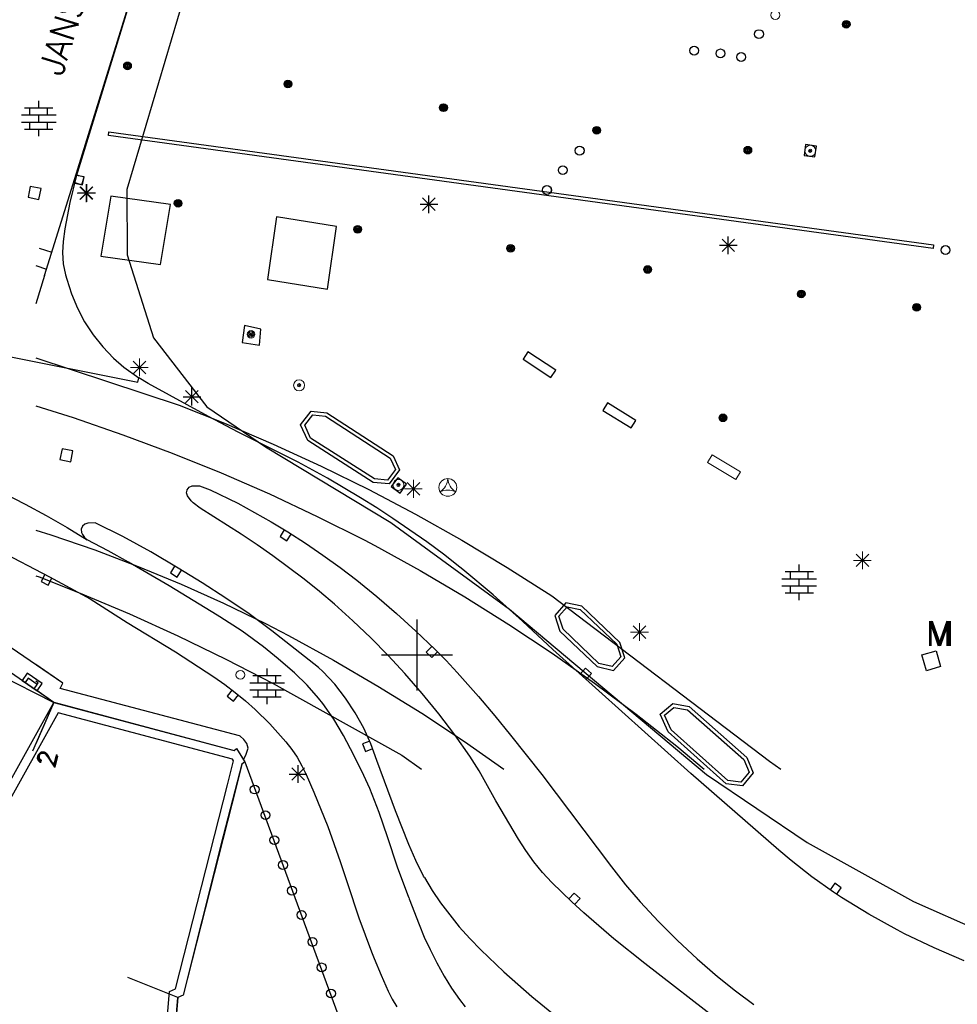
# Model space of a CAD drawing. Header units: millimetres. Extents: x 135944 to 142000, y 454200 to 456692.
# Tile 77 of 185: x 136728 to 136780, y 456130 to 456186. Entities that reach past the tile are written whole.
import ezdxf
from ezdxf.enums import TextEntityAlignment as Align

# ---------------------------------------------------------------- set-up
doc = ezdxf.new("R2010")
doc.units = ezdxf.units.MM
for name, color, linetype in [('TotaalGBKN2013_Bistad', 251, 'Continuous'), ('TotaalGBKN2013X$0$Contouren', 251, 'Continuous'), ('TotaalGBKN2013X$0$GBKN binnenstad 2009$0$OBJECTEN_', 251, 'Continuous'), ('TotaalGBKN2013X$0$GBKN binnenstad 2009$0$OBJECTEN__', 251, 'Continuous'), ('TotaalGBKN2013X$0$GBKN binnenstad 2009$0$OBJECTEN___', 251, 'Continuous'), ('TotaalGBKN2013X$0$GBKN binnenstad 2009$0$OBJECTEN____', 251, 'Continuous'), ('TotaalGBKN2013X$0$GBKN binnenstad 2009$0$SEMANT_ SYMB_', 251, 'Continuous')]:
    doc.layers.add(name, color=color, linetype=linetype)
doc.layers.add('TotaalGBKN2013X$0$PSVPORTS', color=251, linetype='Continuous', plot=False)
doc.styles.add('TotaalGBKN2013X$0$GBKN binnenstad 2009$0$Standard', font='txt')
doc.styles.add('TotaalGBKN2013X$0$GBKN binnenstad 2009$0$TXT', font='txt.shx')

# ---------------------------------------------------------------- blocks, each defined once
blk = doc.blocks.new('TotaalGBKN2013X$0$GBKN binnenstad 2009$0$CEL515')
at = {"layer": 'TotaalGBKN2013X$0$GBKN binnenstad 2009$0$OBJECTEN____', "linetype": 'Continuous', "lineweight": 0}
blk.add_lwpolyline([(-1, 0), (0, 0), (0, 0.5), (-1, 0.5), (-1, 0)], dxfattribs=at)
blk = doc.blocks.new('TotaalGBKN2013X$0$GBKN binnenstad 2009$0$CEL512')
at = {"layer": 'TotaalGBKN2013X$0$GBKN binnenstad 2009$0$OBJECTEN___', "linetype": 'Continuous', "lineweight": 0}
blk.add_circle((0, 0), 0.5, dxfattribs=at)
for centre, radius, start, end in [((-0.982, 0.568), 0.984, 303.8961, 356.038), ((0.98, 0.567), 0.982, 183.9307, 236.2452), ((0, -1.149), 0.999, 64.2764, 115.7204)]:
    blk.add_arc(centre, radius, start, end, dxfattribs=at)
blk = doc.blocks.new('TotaalGBKN2013X$0$GBKN binnenstad 2009$0$DEC100')
at = {"layer": 'TotaalGBKN2013X$0$GBKN binnenstad 2009$0$OBJECTEN_', "linetype": 'Continuous', "lineweight": 0}
for p, q in [((-0.5, 0), (0.5, 0)), ((-0.354, -0.354), (0.354, 0.354)), ((0.354, -0.354), (-0.354, 0.354)), ((0, -0.5), (0, 0.5))]:
    blk.add_line(p, q, dxfattribs=at)
blk = doc.blocks.new('TotaalGBKN2013X$0$GBKN binnenstad 2009$0$V')
at = {"layer": 'TotaalGBKN2013X$0$GBKN binnenstad 2009$0$OBJECTEN__', "linetype": 'Continuous', "lineweight": 0}
for radius in [0.31, 0.095, 0.035, 0.0224]:
    blk.add_circle((0, 0), radius, dxfattribs=at)
blk = doc.blocks.new('TotaalGBKN2013X$0$GBKN binnenstad 2009$0$DEC109')
at = {"layer": 'TotaalGBKN2013X$0$GBKN binnenstad 2009$0$SEMANT_ SYMB_', "linetype": 'Continuous', "lineweight": 0}
for p, q in [((-0.8, 0.6), (0.8, 0.6)), ((-0.5, 0.2), (-0.5, 0.6)), ((0, 0.6), (0, 1)), ((0.5, 0.2), (0.5, 0.6)), ((-0.98, 0.2), (0.98, 0.2)), ((0, -0.2), (0, 0.2)), ((-0.98, -0.2), (0.98, -0.2)), ((-0.5, -0.6), (-0.5, -0.2)), ((0.5, -0.6), (0.5, -0.2)), ((-0.8, -0.6), (0.8, -0.6)), ((0, -1), (0, -0.6))]:
    blk.add_line(p, q, dxfattribs=at)
blk = doc.blocks.new('TotaalGBKN2013X$0$GBKN binnenstad 2009$0$J')
at = {"layer": 'TotaalGBKN2013X$0$GBKN binnenstad 2009$0$OBJECTEN___', "linetype": 'Continuous', "lineweight": 0}
for radius in [0.215, 0.155, 0.095, 0.035]:
    blk.add_circle((0, 0), radius, dxfattribs=at)
blk = doc.blocks.new('TotaalGBKN2013X$0$GBKN binnenstad 2009$0$Q')
at = {"layer": 'TotaalGBKN2013X$0$GBKN binnenstad 2009$0$OBJECTEN___', "linetype": 'Continuous', "lineweight": 0}
blk.add_circle((0, 0), 0.25, dxfattribs=at)
blk = doc.blocks.new('TotaalGBKN2013X$0$GBKN binnenstad 2009$0$X')
at = {"layer": 'TotaalGBKN2013X$0$GBKN binnenstad 2009$0$OBJECTEN__', "linetype": 'Continuous', "lineweight": 0}
blk.add_lwpolyline([(0.225, -0.25), (0.224, 0.2), (-0.225, 0.2), (-0.226, -0.25)], dxfattribs=at)

msp = doc.modelspace()

# ---------------------------------------------------------------- linework, layer by layer
at = {"layer": 'TotaalGBKN2013_Bistad'}
for p, q in [((136735.345, 456191.789), (136730.797, 456176.943)), ((136728.683, 456180.819), (136728.683, 456181.219)), ((136727.883, 456180.819), (136729.483, 456180.819)), ((136728.183, 456180.419), (136728.183, 456180.819)), ((136729.183, 456180.419), (136729.183, 456180.819)), ((136727.703, 456180.419), (136729.663, 456180.419)), ((136727.703, 456180.019), (136729.663, 456180.019)), ((136728.183, 456179.619), (136728.183, 456180.019)), ((136728.683, 456180.019), (136728.683, 456180.419)), ((136729.183, 456179.619), (136729.183, 456180.019)), ((136727.883, 456179.619), (136729.483, 456179.619)), ((136728.683, 456179.219), (136728.683, 456179.619)), ((136732.611, 456179.261), (136732.631, 456179.461)), ((136732.631, 456179.461), (136779.091, 456173.101)), ((136779.071, 456172.901), (136732.611, 456179.261)), ((136771.88, 456178.748), (136771.796, 456178.134)), ((136772.494, 456178.664), (136771.88, 456178.748)), ((136772.41, 456178.05), (136772.494, 456178.664)), ((136771.796, 456178.134), (136772.41, 456178.05)), ((136729, 456171.37), (136730.72, 456176.84)), ((136730.797, 456176.943), (136730.44, 456175.483)), ((136731.24, 456176.923), (136730.799, 456177.012)), ((136731.152, 456176.482), (136731.24, 456176.923)), ((136728.202, 456176.389), (136728.08, 456175.781)), ((136728.81, 456176.267), (136728.202, 456176.389)), ((136728.688, 456175.659), (136728.81, 456176.267)), ((136730.711, 456176.571), (136731.152, 456176.482)), ((136731.029, 456175.667), (136731.737, 456176.375)), ((136731.737, 456175.667), (136731.029, 456176.375)), ((136731.383, 456175.521), (136731.383, 456176.521)), ((136728.08, 456175.781), (136728.688, 456175.659)), ((136730.883, 456176.021), (136731.883, 456176.021)), ((136732.74, 456175.834), (136732.183, 456172.466)), ((136736.099, 456175.366), (136732.74, 456175.834)), ((136750.308, 456175.033), (136751.016, 456175.741)), ((136751.016, 456175.033), (136750.308, 456175.741)), ((136750.662, 456174.887), (136750.662, 456175.887)), ((136730.44, 456175.483), (136730.16, 456174.006)), ((136735.542, 456171.998), (136736.099, 456175.366)), ((136750.162, 456175.387), (136751.162, 456175.387)), ((136742.071, 456174.671), (136741.571, 456171.141)), ((136745.451, 456174.141), (136742.071, 456174.671)), ((136730.16, 456174.006), (136730.055, 456173.298)), ((136744.951, 456170.611), (136745.451, 456174.141)), ((136730.055, 456173.298), (136730.02, 456172.663)), ((136767.174, 456172.72), (136767.882, 456173.428)), ((136767.882, 456172.72), (136767.174, 456173.428)), ((136767.528, 456172.574), (136767.528, 456173.574)), ((136728.711, 456172.921), (136729.416, 456172.691)), ((136767.028, 456173.074), (136768.028, 456173.074)), ((136779.091, 456173.101), (136779.071, 456172.901)), ((136730.02, 456172.663), (136730.064, 456172.028)), ((136732.183, 456172.466), (136735.542, 456171.998)), ((136728.513, 456171.933), (136729.115, 456171.737)), ((136730.064, 456172.028), (136730.188, 456171.404)), ((136729, 456171.37), (136728.513, 456169.777)), ((136730.188, 456171.404), (136730.256, 456171.171)), ((136730.256, 456171.171), (136730.519, 456170.338)), ((136741.571, 456171.141), (136744.951, 456170.611)), ((136730.519, 456170.338), (136730.857, 456169.532)), ((136730.857, 456169.532), (136731.267, 456168.761)), ((136731.267, 456168.761), (136731.746, 456168.03)), ((136731.746, 456168.03), (136732.289, 456167.347)), ((136732.289, 456167.347), (136732.893, 456166.716)), ((136725.713, 456167.076), (136734.272, 456165.359)), ((136732.893, 456166.716), (136733.478, 456166.202)), ((136756.241, 456167.071), (136755.967, 456166.653)), ((136755.967, 456166.653), (136757.537, 456165.623)), ((136757.811, 456166.041), (136756.241, 456167.071)), ((136733.478, 456166.202), (136734.323, 456165.61)), ((136734.272, 456165.359), (136734.323, 456165.61)), ((136734.837, 456165.294), (136734.323, 456165.61)), ((136757.537, 456165.623), (136757.811, 456166.041)), ((136738.244, 456163.422), (136734.837, 456165.294)), ((136737.311, 456164.046), (136737.311, 456165.046)), ((136736.811, 456164.546), (136737.811, 456164.546)), ((136736.957, 456164.192), (136737.665, 456164.9)), ((136737.665, 456164.192), (136736.957, 456164.9)), ((136760.731, 456164.201), (136760.467, 456163.777)), ((136762.321, 456163.211), (136760.731, 456164.201)), ((136739.916, 456162.547), (136738.244, 456163.422)), ((136743.435, 456162.963), (136744.026, 456163.736)), ((136743.667, 456162.938), (136744.116, 456163.525)), ((136744.026, 456163.736), (136744.916, 456163.637)), ((136744.116, 456163.525), (136744.845, 456163.441)), ((136744.845, 456163.441), (136748.488, 456161.089)), ((136744.916, 456163.637), (136748.646, 456161.225)), ((136760.467, 456163.777), (136762.057, 456162.787)), ((136743.842, 456162.083), (136743.435, 456162.963)), ((136744, 456162.219), (136743.667, 456162.938)), ((136762.057, 456162.787), (136762.321, 456163.211)), ((136743.288, 456160.852), (136739.916, 456162.547)), ((136747.595, 456159.918), (136744, 456162.219)), ((136747.529, 456159.723), (136743.842, 456162.083)), ((136729.998, 456161.617), (136729.876, 456161.009)), ((136730.606, 456161.495), (136729.998, 456161.617)), ((136730.484, 456160.887), (136730.606, 456161.495)), ((136748.488, 456161.089), (136748.775, 456160.444)), ((136748.646, 456161.225), (136749.006, 456160.418)), ((136729.876, 456161.009), (136730.484, 456160.887)), ((136744.945, 456159.949), (136743.288, 456160.852)), ((136748.775, 456160.444), (136748.325, 456159.846)), ((136749.006, 456160.418), (136748.417, 456159.635)), ((136748.903, 456159.984), (136748.543, 456159.48)), ((136749.407, 456159.624), (136748.903, 456159.984)), ((136737.046, 456159.31), (136737.157, 456159.446)), ((136737.157, 456159.446), (136737.317, 456159.518)), ((136737.317, 456159.518), (136737.362, 456159.525)), ((136737.362, 456159.525), (136737.744, 456159.533)), ((136737.744, 456159.533), (136738.344, 456159.305)), ((136746.808, 456158.853), (136744.945, 456159.949)), ((136748.417, 456159.635), (136747.529, 456159.723)), ((136748.325, 456159.846), (136747.595, 456159.918)), ((136748.543, 456159.48), (136749.047, 456159.12)), ((136749.047, 456159.12), (136749.407, 456159.624)), ((136726.706, 456159.111), (136727.916, 456158.499)), ((136737.012, 456159.123), (136737.035, 456159.285)), ((136737.068, 456158.969), (136737.012, 456159.123)), ((136737.035, 456159.285), (136737.046, 456159.31)), ((136737.262, 456158.688), (136737.068, 456158.969)), ((136738.344, 456159.305), (136739.889, 456158.542)), ((136727.916, 456158.499), (136729.107, 456157.851)), ((136737.372, 456158.559), (136737.262, 456158.688)), ((136737.783, 456158.262), (136737.372, 456158.559)), ((136739.889, 456158.542), (136740.842, 456158.029)), ((136747.724, 456158.28), (136746.808, 456158.853)), ((136729.107, 456157.851), (136730.28, 456157.17)), ((136740.077, 456156.805), (136737.783, 456158.262)), ((136740.842, 456158.029), (136741.78, 456157.491)), ((136748.629, 456157.689), (136747.724, 456158.28)), ((136731.145, 456157.246), (136731.08, 456157.076)), ((136731.276, 456157.372), (136731.145, 456157.246)), ((136731.448, 456157.43), (136731.276, 456157.372)), ((136731.858, 456157.433), (136731.448, 456157.43)), ((136733.423, 456156.668), (136731.858, 456157.433)), ((136741.78, 456157.491), (136742.705, 456156.93)), ((136750.549, 456156.363), (136748.629, 456157.689)), ((136730.28, 456157.17), (136731.411, 456156.478)), ((136731.08, 456157.076), (136731.093, 456156.895)), ((136731.093, 456156.895), (136731.144, 456156.785)), ((136731.144, 456156.785), (136731.267, 456156.622)), ((136734.995, 456155.813), (136733.423, 456156.668)), ((136740.981, 456156.21), (136740.077, 456156.805)), ((136742.515, 456157.049), (136742.277, 456156.667)), ((136742.277, 456156.667), (136742.659, 456156.429)), ((136742.659, 456156.429), (136742.897, 456156.811)), ((136742.705, 456156.93), (136743.705, 456156.29)), ((136731.267, 456156.622), (136731.411, 456156.478)), ((136732.584, 456155.859), (136731.411, 456156.478)), ((136741.867, 456155.589), (136740.981, 456156.21)), ((136743.705, 456156.29), (136744.689, 456155.625)), ((136751.488, 456155.671), (136750.549, 456156.363)), ((136726.403, 456155.896), (136729.287, 456154.392)), ((136733.741, 456155.221), (136732.584, 456155.859)), ((136736.527, 456154.888), (136734.995, 456155.813)), ((136743.637, 456154.263), (136741.867, 456155.589)), ((136744.689, 456155.625), (136745.654, 456154.933)), ((136752.408, 456154.953), (136751.488, 456155.671)), ((136736.025, 456153.89), (136733.741, 456155.221)), ((136736.335, 456155.005), (136736.102, 456154.62)), ((136771.525, 456154.694), (136771.525, 456155.094)), ((136729.023, 456154.533), (136728.814, 456154.135)), ((136736.102, 456154.62), (136736.487, 456154.387)), ((136736.487, 456154.387), (136736.72, 456154.772)), ((136737.883, 456154.055), (136736.527, 456154.888)), ((136745.654, 456154.933), (136746.598, 456154.213)), ((136752.574, 456154.819), (136752.408, 456154.953)), ((136754.28, 456153.387), (136752.574, 456154.819)), ((136770.725, 456154.694), (136772.325, 456154.694)), ((136771.025, 456154.294), (136771.025, 456154.694)), ((136772.025, 456154.294), (136772.025, 456154.694)), ((136728.814, 456154.135), (136729.212, 456153.925)), ((136729.212, 456153.925), (136729.422, 456154.324)), ((136729.287, 456154.392), (136731.57, 456153.153)), ((136738.735, 456152.249), (136736.025, 456153.89)), ((136739.227, 456153.204), (136737.883, 456154.055)), ((136744.5, 456153.57), (136743.637, 456154.263)), ((136746.598, 456154.213), (136747.736, 456153.288)), ((136770.545, 456154.294), (136772.505, 456154.294)), ((136770.545, 456153.894), (136772.505, 456153.894)), ((136771.025, 456153.494), (136771.025, 456153.894)), ((136771.525, 456153.894), (136771.525, 456154.294)), ((136772.025, 456153.494), (136772.025, 456153.894)), ((136745.341, 456152.852), (136744.5, 456153.57)), ((136755.932, 456151.895), (136754.28, 456153.387)), ((136770.725, 456153.494), (136772.325, 456153.494)), ((136771.525, 456153.094), (136771.525, 456153.494)), ((136731.57, 456153.153), (136733.664, 456151.836)), ((136740.544, 456152.311), (136739.227, 456153.204)), ((136746.374, 456151.919), (136745.341, 456152.852)), ((136747.736, 456153.288), (136748.845, 456152.329)), ((136758.385, 456152.931), (136757.758, 456152.225)), ((136759.279, 456152.743), (136758.385, 456152.931)), ((136738.888, 456152.155), (136738.735, 456152.249)), ((136741.818, 456151.357), (136740.544, 456152.311)), ((136748.845, 456152.329), (136749.928, 456151.34)), ((136757.758, 456152.225), (136758.044, 456151.337)), ((136757.984, 456152.176), (136758.458, 456152.711)), ((136758.458, 456152.711), (136759.182, 456152.559)), ((136759.182, 456152.559), (136761.24, 456150.599)), ((136761.414, 456150.71), (136759.279, 456152.743)), ((136733.664, 456151.836), (136736.394, 456150.176)), ((136740.138, 456151.335), (136738.888, 456152.155)), ((136747.385, 456150.962), (136746.374, 456151.919)), ((136750, 456150), (136750, 456152)), ((136750, 456150), (136750, 456152)), ((136757.645, 456150.311), (136755.932, 456151.895)), ((136758.218, 456151.447), (136757.984, 456152.176)), ((136730.037, 456148.414), (136725.849, 456151.268)), ((136741.342, 456150.449), (136740.138, 456151.335)), ((136744.447, 456149.299), (136741.818, 456151.357)), ((136749.928, 456151.34), (136750.988, 456150.326)), ((136758.044, 456151.337), (136760.142, 456149.34)), ((136760.24, 456149.523), (136758.218, 456151.447)), ((136748.366, 456149.974), (136747.385, 456150.962)), ((136761.24, 456150.599), (136761.469, 456149.885)), ((136761.694, 456149.837), (136761.414, 456150.71)), ((136725.102, 456150.408), (136729.536, 456147.336)), ((136736.394, 456150.176), (136738.544, 456148.774)), ((136742.171, 456149.784), (136741.342, 456150.449)), ((136748, 456150), (136750, 456150)), ((136748, 456150), (136750, 456150)), ((136750, 456150), (136752, 456150)), ((136750, 456148), (136750, 456150)), ((136750, 456150), (136752, 456150)), ((136750, 456148), (136750, 456150)), ((136750.828, 456150.484), (136750.513, 456150.162)), ((136750.513, 456150.162), (136750.835, 456149.848)), ((136750.835, 456149.848), (136751.15, 456150.17)), ((136750.988, 456150.326), (136751.627, 456149.681)), ((136765.409, 456143.326), (136757.645, 456150.311)), ((136778.431, 456150.001), (136779.231, 456150.241)), ((136778.691, 456149.111), (136778.431, 456150.001)), ((136779.231, 456150.241), (136779.491, 456149.351)), ((136742.979, 456149.095), (136742.171, 456149.784)), ((136749.312, 456148.953), (136748.366, 456149.974)), ((136751.627, 456149.681), (136752.248, 456149.018)), ((136760.987, 456149.352), (136760.24, 456149.523)), ((136761.469, 456149.885), (136760.987, 456149.352)), ((136761.056, 456149.131), (136761.694, 456149.837)), ((136741.546, 456148.835), (136741.546, 456149.235)), ((136743.092, 456148.995), (136742.979, 456149.095)), ((136743.799, 456148.304), (136743.092, 456148.995)), ((136744.685, 456149.069), (136744.447, 456149.299)), ((136745.357, 456148.346), (136744.685, 456149.069)), ((136750.283, 456147.833), (136749.312, 456148.953)), ((136752.248, 456149.018), (136753.452, 456147.659)), ((136759.479, 456149.261), (136759.179, 456148.926)), ((136759.814, 456148.961), (136759.479, 456149.261)), ((136759.514, 456148.626), (136759.814, 456148.961)), ((136760.142, 456149.34), (136761.056, 456149.131)), ((136779.491, 456149.351), (136778.691, 456149.111)), ((136728.087, 456148.699), (136727.909, 456148.447)), ((136728.6, 456148.338), (136728.087, 456148.699)), ((136728.422, 456148.086), (136728.6, 456148.338)), ((136729.891, 456148.115), (136730.037, 456148.414)), ((136738.544, 456148.774), (136739.159, 456148.344)), ((136739.159, 456148.344), (136739.755, 456147.887)), ((136740.566, 456148.435), (136742.526, 456148.435)), ((136740.746, 456148.835), (136742.346, 456148.835)), ((136741.046, 456148.435), (136741.046, 456148.835)), ((136741.546, 456148.035), (136741.546, 456148.435)), ((136742.046, 456148.435), (136742.046, 456148.835)), ((136745.968, 456147.57), (136745.357, 456148.346)), ((136728.513, 456148.045), (136729.536, 456147.336)), ((136728.513, 456148.02), (136728.584, 456147.97)), ((136739.993, 456145.437), (136729.891, 456148.115)), ((136739.582, 456148.029), (136739.3, 456147.678)), ((136739.755, 456147.887), (136740.321, 456147.419)), ((136740.566, 456148.035), (136742.526, 456148.035)), ((136741.046, 456147.635), (136741.046, 456148.035)), ((136742.046, 456147.635), (136742.046, 456148.035)), ((136744.448, 456147.559), (136743.799, 456148.304)), ((136751.219, 456146.683), (136750.283, 456147.833)), ((136729.538, 456147.326), (136728.332, 456144.58)), ((136729.538, 456147.326), (136728.513, 456144.992)), ((136729.536, 456147.336), (136739.698, 456144.623)), ((136739.3, 456147.678), (136739.651, 456147.396)), ((136739.651, 456147.396), (136739.933, 456147.747)), ((136740.321, 456147.419), (136740.871, 456146.933)), ((136740.746, 456147.635), (136742.346, 456147.635)), ((136741.546, 456147.235), (136741.546, 456147.635)), ((136744.683, 456147.258), (136744.448, 456147.559)), ((136745.298, 456146.381), (136744.683, 456147.258)), ((136746.515, 456146.748), (136745.968, 456147.57)), ((136753.452, 456147.659), (136754.368, 456146.579)), ((136763.689, 456146.67), (136764.403, 456147.257)), ((136764.403, 456147.257), (136765.319, 456147.092)), ((136740.871, 456146.933), (136741.699, 456146.128)), ((136746.993, 456145.884), (136746.515, 456146.748)), ((136752.116, 456145.503), (136751.219, 456146.683)), ((136764.139, 456145.66), (136763.689, 456146.67)), ((136763.933, 456146.613), (136764.457, 456147.044)), ((136764.457, 456147.044), (136765.23, 456146.904)), ((136765.23, 456146.904), (136768.409, 456144.11)), ((136765.319, 456147.092), (136768.576, 456144.23)), ((136741.699, 456146.128), (136742.609, 456145.107)), ((136745.846, 456145.461), (136745.298, 456146.381)), ((136754.368, 456146.579), (136755.262, 456145.481)), ((136764.304, 456145.781), (136763.933, 456146.613)), ((136747.399, 456144.984), (136746.993, 456145.884)), ((136767.417, 456142.746), (136764.139, 456145.66)), ((136767.504, 456142.936), (136764.304, 456145.781)), ((136740.021, 456145.421), (136739.993, 456145.437)), ((136740.238, 456145.244), (136740.021, 456145.421)), ((136740.396, 456145.014), (136740.238, 456145.244)), ((136740.483, 456144.748), (136740.396, 456145.014)), ((136742.609, 456145.107), (136742.939, 456144.677)), ((136746.435, 456144.347), (136745.846, 456145.461)), ((136747.336, 456145.15), (136746.917, 456144.984)), ((136752.971, 456144.292), (136752.116, 456145.503)), ((136755.262, 456145.481), (136757.017, 456143.258)), ((136739.698, 456144.623), (136739.816, 456144.721)), ((136739.816, 456144.721), (136740.212, 456144.094)), ((136740.365, 456144.41), (136740.483, 456144.748)), ((136742.939, 456144.677), (136743.236, 456144.236)), ((136746.917, 456144.984), (136747.083, 456144.566)), ((136747.083, 456144.566), (136747.501, 456144.732)), ((136747.732, 456144.054), (136747.399, 456144.984)), ((136740.288, 456143.973), (136740.127, 456143.843)), ((136740.212, 456144.094), (136740.365, 456144.41)), ((136740.212, 456144.094), (136740.288, 456143.973)), ((136743.236, 456144.236), (136743.509, 456143.763)), ((136746.99, 456143.215), (136746.435, 456144.347)), ((136748.788, 456141.221), (136747.732, 456144.054)), ((136753.492, 456143.478), (136752.971, 456144.292)), ((136768.409, 456144.11), (136768.697, 456143.399)), ((136768.576, 456144.23), (136768.926, 456143.364)), ((136740.127, 456143.843), (136738.945, 456139.291)), ((136742.937, 456142.938), (136743.645, 456143.646)), ((136743.645, 456142.938), (136742.937, 456143.646)), ((136743.291, 456142.792), (136743.291, 456143.792)), ((136743.509, 456143.763), (136743.749, 456143.273)), ((136754.432, 456141.79), (136753.492, 456143.478)), ((136768.697, 456143.399), (136768.239, 456142.837)), ((136768.926, 456143.364), (136768.324, 456142.625)), ((136742.791, 456143.292), (136743.791, 456143.292)), ((136743.749, 456143.273), (136744.183, 456142.273)), ((136747.328, 456142.47), (136746.99, 456143.215)), ((136757.017, 456143.258), (136760.951, 456138.057)), ((136770.374, 456139.005), (136765.409, 456143.326)), ((136768.239, 456142.837), (136767.504, 456142.936)), ((136744.183, 456142.273), (136744.96, 456140.338)), ((136747.867, 456141.13), (136747.328, 456142.47)), ((136768.324, 456142.625), (136767.417, 456142.746)), ((136755.707, 456139.631), (136754.432, 456141.79)), ((136748.331, 456139.762), (136747.867, 456141.13)), ((136749.537, 456139.317), (136748.788, 456141.221)), ((136744.96, 456140.338), (136745.662, 456138.374)), ((136748.897, 456138.038), (136748.331, 456139.762)), ((136756.115, 456138.977), (136755.707, 456139.631)), ((136738.945, 456139.291), (136736.809, 456130.842)), ((136749.92, 456138.416), (136749.537, 456139.317)), ((136756.567, 456138.353), (136756.115, 456138.977)), ((136771.062, 456138.414), (136770.374, 456139.005)), ((136745.662, 456138.374), (136746.067, 456137.119)), ((136750.365, 456137.543), (136749.92, 456138.416)), ((136757.062, 456137.753), (136756.567, 456138.353)), ((136772.231, 456137.494), (136771.062, 456138.414)), ((136749.524, 456136.335), (136748.897, 456138.038)), ((136760.951, 456138.057), (136761.737, 456137.056)), ((136750.408, 456137.466), (136750.365, 456137.543)), ((136750.408, 456137.466), (136750.846, 456136.737)), ((136757.591, 456137.182), (136757.062, 456137.753)), ((136773.447, 456136.639), (136772.231, 456137.494)), ((136746.067, 456137.119), (136746.709, 456135.183)), ((136750.846, 456136.737), (136751.324, 456136.033)), ((136758.708, 456136.098), (136757.591, 456137.182)), ((136761.737, 456137.056), (136762.569, 456136.094)), ((136773.522, 456137.138), (136773.263, 456136.77)), ((136773.89, 456136.879), (136773.522, 456137.138)), ((136773.631, 456136.511), (136773.89, 456136.879)), ((136749.524, 456136.335), (136749.551, 456136.265)), ((136749.551, 456136.265), (136750.106, 456134.823)), ((136758.847, 456136.585), (136758.54, 456136.256)), ((136759.176, 456136.278), (136758.847, 456136.585)), ((136758.869, 456135.949), (136759.176, 456136.278)), ((136773.903, 456136.342), (136773.447, 456136.639)), ((136775.448, 456135.395), (136773.903, 456136.342)), ((136751.324, 456136.033), (136751.836, 456135.353)), ((136759.399, 456135.469), (136758.708, 456136.098)), ((136762.569, 456136.094), (136763.603, 456134.99)), ((136746.709, 456135.183), (136747.426, 456133.273)), ((136751.836, 456135.353), (136752.371, 456134.691)), ((136761.085, 456134.01), (136759.399, 456135.469)), ((136777.033, 456134.518), (136775.448, 456135.395)), ((136750.106, 456134.823), (136750.399, 456134.107)), ((136752.371, 456134.691), (136752.963, 456134.021)), ((136763.603, 456134.99), (136764.672, 456133.919)), ((136777.464, 456134.295), (136777.033, 456134.518)), ((136750.399, 456134.107), (136750.727, 456133.407)), ((136752.963, 456134.021), (136753.587, 456133.382)), ((136762.822, 456132.613), (136761.085, 456134.01)), ((136764.672, 456133.919), (136765.777, 456132.886)), ((136779.122, 456133.495), (136777.464, 456134.295)), ((136750.727, 456133.407), (136751.115, 456132.652)), ((136753.587, 456133.382), (136754.887, 456132.157)), ((136780.814, 456132.767), (136779.122, 456133.495)), ((136747.426, 456133.273), (136747.578, 456132.894)), ((136747.578, 456132.894), (136747.965, 456131.969)), ((136765.777, 456132.886), (136766.921, 456131.896)), ((136751.115, 456132.652), (136751.522, 456131.908)), ((136767.087, 456129.316), (136762.822, 456132.613)), ((136736.519, 456130.713), (136733.709, 456131.836)), ((136747.965, 456131.969), (136748.373, 456131.052)), ((136751.522, 456131.908), (136751.93, 456131.233)), ((136754.887, 456132.157), (136756.464, 456130.769)), ((136766.921, 456131.896), (136767.93, 456131.086)), ((136751.93, 456131.233), (136752.382, 456130.588)), ((136736.382, 456129.096), (136736.519, 456130.713)), ((136736.809, 456130.842), (136736.519, 456130.713)), ((136748.373, 456131.052), (136748.598, 456130.603)), ((136748.598, 456130.603), (136748.855, 456130.172)), ((136752.382, 456130.588), (136752.714, 456130.182)), ((136756.464, 456130.769), (136758.086, 456129.433)), ((136767.93, 456131.086), (136768.967, 456130.312))]:
    msp.add_line(p, q, dxfattribs=at)
for points in [[(136730.72, 456176.84), (136735.345, 456191.789), (136737.383, 456198.129)], [(136732.611, 456179.261), (136732.631, 456179.461), (136779.091, 456173.101), (136779.071, 456172.901), (136732.611, 456179.261)], [(136732.183, 456172.466), (136735.542, 456171.998), (136736.099, 456175.366), (136732.74, 456175.834), (136732.183, 456172.466)], [(136741.571, 456171.141), (136744.951, 456170.611), (136745.451, 456174.141), (136742.071, 456174.671), (136741.571, 456171.141)], [(136740.27, 456168.55), (136740.146, 456167.594), (136741.121, 456167.441), (136741.197, 456168.348), (136740.27, 456168.55)], [(136728.513, 456166.73), (136736.6, 456164.063), (136739.148, 456163.05), (136741.89, 456161.877), (136744.6, 456160.631), (136747.275, 456159.313), (136749.914, 456157.923), (136752.515, 456156.463), (136755.075, 456154.934), (136757.594, 456153.337), (136769.842, 456144.022), (136770.481, 456143.568)], [(136728.513, 456164.031), (136730.616, 456163.367), (136733.424, 456162.404), (136736.206, 456161.366), (136738.958, 456160.253), (136741.68, 456159.067), (136744.368, 456157.807), (136747.022, 456156.476), (136747.616, 456156.161), (136750.174, 456154.749), (136752.693, 456153.268), (136755.17, 456151.718), (136757.603, 456150.101), (136759.992, 456148.418), (136762.334, 456146.67), (136764.627, 456144.858), (136766.171, 456143.568)], [(136728.513, 456157.028), (136729.362, 456156.768), (136731.839, 456155.917), (136734.289, 456154.991), (136736.71, 456153.991), (136739.098, 456152.917), (136741.453, 456151.77), (136742.747, 456151.102), (136745.29, 456149.709), (136747.794, 456148.246), (136750.256, 456146.715), (136752.675, 456145.116), (136754.882, 456143.568)], [(136728.513, 456154.463), (136728.702, 456154.394), (136731.02, 456153.483), (136733.787, 456152.318), (136736.523, 456151.079), (136739.224, 456149.767), (136741.89, 456148.384), (136749.143, 456144.358), (136750.251, 456143.568)], [(136778.431, 456150.001), (136779.231, 456150.241), (136779.491, 456149.351), (136778.691, 456149.111), (136778.431, 456150.001)], [(136740.212, 456144.094), (136740.365, 456144.41), (136740.483, 456144.748), (136740.396, 456145.014), (136740.238, 456145.244), (136740.021, 456145.421), (136739.993, 456145.437), (136729.891, 456148.115), (136730.037, 456148.414), (136728.513, 456149.453)], [(136728.584, 456147.97), (136728.877, 456148.385), (136728.513, 456148.642)], [(136728.513, 456148.225), (136728.651, 456148.42), (136728.513, 456148.517)], [(136729.536, 456147.336), (136739.698, 456144.623), (136739.816, 456144.721), (136740.212, 456144.094)], [(136740.212, 456144.094), (136740.288, 456143.973), (136740.127, 456143.843), (136740.056, 456143.568)]]:
    msp.add_lwpolyline(points, dxfattribs=at)
for centre, radius in [((136774.17, 456185.529), 0.215), ((136774.17, 456185.529), 0.155), ((136774.17, 456185.529), 0.095), ((136774.17, 456185.529), 0.035), ((136769.258, 456184.97), 0.25), ((136765.607, 456184.041), 0.25), ((136767.086, 456183.883), 0.25), ((136768.255, 456183.68), 0.25), ((136733.682, 456183.183), 0.215), ((136733.682, 456183.183), 0.155), ((136733.682, 456183.183), 0.095), ((136733.682, 456183.183), 0.035), ((136742.717, 456182.162), 0.215), ((136742.717, 456182.162), 0.155), ((136742.717, 456182.162), 0.095), ((136742.717, 456182.162), 0.035), ((136751.474, 456180.827), 0.215), ((136751.498, 456180.821), 0.215), ((136751.474, 456180.827), 0.155), ((136751.498, 456180.821), 0.155), ((136751.474, 456180.827), 0.095), ((136751.498, 456180.821), 0.095), ((136751.474, 456180.827), 0.035), ((136751.498, 456180.821), 0.035), ((136760.115, 456179.558), 0.215), ((136760.115, 456179.558), 0.155), ((136760.115, 456179.558), 0.095), ((136760.115, 456179.558), 0.035), ((136759.151, 456178.408), 0.25), ((136768.63, 456178.434), 0.215), ((136768.63, 456178.434), 0.155), ((136768.63, 456178.434), 0.095), ((136768.63, 456178.434), 0.035), ((136758.205, 456177.308), 0.25), ((136757.31, 456176.189), 0.25), ((136736.532, 456175.446), 0.215), ((136736.532, 456175.446), 0.155), ((136736.532, 456175.446), 0.095), ((136736.532, 456175.446), 0.035), ((136746.649, 456173.97), 0.215), ((136746.649, 456173.97), 0.155), ((136746.649, 456173.97), 0.095), ((136746.649, 456173.97), 0.035), ((136755.264, 456172.904), 0.215), ((136755.264, 456172.904), 0.155), ((136755.264, 456172.904), 0.095), ((136755.264, 456172.904), 0.035), ((136779.765, 456172.806), 0.25), ((136762.978, 456171.711), 0.215), ((136762.978, 456171.711), 0.155), ((136762.978, 456171.711), 0.095), ((136762.978, 456171.711), 0.035), ((136771.635, 456170.338), 0.215), ((136771.635, 456170.338), 0.155), ((136771.635, 456170.338), 0.095), ((136771.635, 456170.338), 0.035), ((136778.139, 456169.586), 0.215), ((136778.139, 456169.586), 0.155), ((136778.139, 456169.586), 0.095), ((136778.139, 456169.586), 0.035), ((136767.225, 456163.356), 0.215), ((136767.225, 456163.356), 0.155), ((136767.225, 456163.356), 0.095), ((136767.225, 456163.356), 0.035), ((136740.85, 456142.418), 0.25), ((136741.455, 456140.975), 0.25), ((136741.951, 456139.566), 0.25), ((136742.44, 456138.168), 0.25), ((136742.949, 456136.725), 0.25), ((136743.488, 456135.352), 0.25), ((136744.107, 456133.836), 0.25), ((136744.616, 456132.398), 0.25), ((136745.144, 456130.931), 0.25)]:
    msp.add_circle(centre, radius, dxfattribs=at)
msp.add_3dface([(136727.745, 456148.562), (136728.584, 456147.97), (136728.877, 456148.385), (136728.038, 456148.977)], dxfattribs=at)
at = {"layer": 'TotaalGBKN2013X$0$Contouren'}
for p, q in [((136741.496, 456202.646), (136733.649, 456176.217)), ((136733.649, 456176.217), (136733.66, 456172.531)), ((136733.66, 456172.531), (136735.147, 456167.858)), ((136735.147, 456167.858), (136738.144, 456163.975)), ((136738.144, 456163.975), (136741.45, 456161.727)), ((136741.45, 456161.727), (136748.526, 456157.456)), ((136748.526, 456157.456), (136755.202, 456152.584)), ((136716.631, 456153.848), (136729.538, 456147.326)), ((136755.202, 456152.584), (136766.303, 456143.261)), ((136730.437, 456147.096), (136739.698, 456144.623)), ((136740.29, 456143.97), (136750.524, 456116.25)), ((136766.303, 456143.261), (136771.979, 456139.431)), ((136771.979, 456139.431), (136777.967, 456136.111)), ((136777.967, 456136.111), (136784.222, 456133.325))]:
    msp.add_line(p, q, dxfattribs=at)
at = {"layer": 'TotaalGBKN2013X$0$PSVPORTS'}
for points in [[(136723.2, 456135.97), (136729.538, 456147.326), (136739.698, 456144.623), (136739.816, 456144.721), (136740.29, 456143.97), (136740.13, 456143.84), (136739.802, 456142.557), (136736.809, 456130.842), (136736.519, 456130.713), (136735.696, 456120.933), (136733.155, 456090.711), (136745.143, 456092.133), (136746.17, 456092.21), (136748.676, 456068.968), (136731.97, 456067.11), (136730.596, 456077.391), (136729.98, 456084.3), (136724.289, 456083.591), (136701.633, 456080.278), (136701.553, 456085.247), (136719.464, 456087.596), (136722.181, 456121.53)], [(136730.432, 456084.86), (136731.092, 456077.457), (136732.401, 456067.661), (136748.125, 456069.41), (136745.727, 456091.656), (136732.606, 456090.144), (136735.198, 456120.975), (136736.046, 456131.05), (136736.385, 456131.2), (136739.318, 456142.681), (136739.662, 456144.028), (136739.596, 456144.133), (136729.785, 456146.743), (136723.691, 456135.824), (136722.68, 456121.495), (136719.93, 456087.153), (136702.06, 456084.809), (136702.124, 456080.855), (136724.216, 456084.085)]]:
    msp.add_lwpolyline(points, close=True, dxfattribs=at)

# ---------------------------------------------------------------- block references
at = {"layer": 'TotaalGBKN2013_Bistad'}
for name, p, xscale, yscale, rotation in [('TotaalGBKN2013X$0$GBKN binnenstad 2009$0$Q', (136770.177, 456186.044), 1.000001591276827, 1.000001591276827, 50.16891079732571), ('TotaalGBKN2013X$0$GBKN binnenstad 2009$0$Q', (136769.257, 456184.97), 1.000001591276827, 1.000001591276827, 50.16891079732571), ('TotaalGBKN2013X$0$GBKN binnenstad 2009$0$Q', (136765.606, 456184.04), 1.000001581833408, 1.000001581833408, 352.5407093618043), ('TotaalGBKN2013X$0$GBKN binnenstad 2009$0$Q', (136767.085, 456183.882), 1.000001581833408, 1.000001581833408, 352.5407093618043), ('TotaalGBKN2013X$0$GBKN binnenstad 2009$0$Q', (136768.254, 456183.68), 1.000001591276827, 1.000001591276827, 50.16891079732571), ('TotaalGBKN2013X$0$GBKN binnenstad 2009$0$J', (136760.114, 456179.558), 1.000001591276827, 1.000001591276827, 50.16891079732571), ('TotaalGBKN2013X$0$GBKN binnenstad 2009$0$Q', (136759.15, 456178.408), 1.000001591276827, 1.000001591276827, 50.16891079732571), ('TotaalGBKN2013X$0$GBKN binnenstad 2009$0$V', (136772.145, 456178.399), 1.000001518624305, 1.000001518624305, 172.2050336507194), ('TotaalGBKN2013X$0$GBKN binnenstad 2009$0$Q', (136758.204, 456177.308), 1.000001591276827, 1.000001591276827, 50.16891079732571), ('TotaalGBKN2013X$0$GBKN binnenstad 2009$0$X', (136730.958, 456176.765), 0.9999975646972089, 0.9999975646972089, 252.5441429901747), ('TotaalGBKN2013X$0$GBKN binnenstad 2009$0$Q', (136757.309, 456176.189), 1.000001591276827, 1.000001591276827, 50.16891079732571), ('TotaalGBKN2013X$0$GBKN binnenstad 2009$0$Q', (136779.765, 456172.806), 1.000001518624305, 1.000001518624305, 172.2050336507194), ('TotaalGBKN2013X$0$GBKN binnenstad 2009$0$CEL515', (136756.241, 456167.071), 1.877713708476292, 1.000002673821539, 146.7318653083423), ('TotaalGBKN2013X$0$GBKN binnenstad 2009$0$CEL515', (136766.62, 456161.27), 1.852188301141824, 1.000001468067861, 149.141082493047)]:
    msp.add_blockref(name, p, dxfattribs=dict(at, xscale=xscale, yscale=yscale, rotation=rotation))
for name, p in [('TotaalGBKN2013X$0$GBKN binnenstad 2009$0$J', (136774.17, 456185.529)), ('TotaalGBKN2013X$0$GBKN binnenstad 2009$0$J', (136733.682, 456183.183)), ('TotaalGBKN2013X$0$GBKN binnenstad 2009$0$J', (136742.717, 456182.162)), ('TotaalGBKN2013X$0$GBKN binnenstad 2009$0$J', (136751.474, 456180.827)), ('TotaalGBKN2013X$0$GBKN binnenstad 2009$0$J', (136751.498, 456180.821)), ('TotaalGBKN2013X$0$GBKN binnenstad 2009$0$J', (136768.63, 456178.434)), ('TotaalGBKN2013X$0$GBKN binnenstad 2009$0$J', (136736.532, 456175.446)), ('TotaalGBKN2013X$0$GBKN binnenstad 2009$0$DEC100', (136750.662, 456175.387)), ('TotaalGBKN2013X$0$GBKN binnenstad 2009$0$J', (136746.649, 456173.97)), ('TotaalGBKN2013X$0$GBKN binnenstad 2009$0$DEC100', (136767.528, 456173.074)), ('TotaalGBKN2013X$0$GBKN binnenstad 2009$0$J', (136762.978, 456171.711)), ('TotaalGBKN2013X$0$GBKN binnenstad 2009$0$J', (136771.635, 456170.338)), ('TotaalGBKN2013X$0$GBKN binnenstad 2009$0$J', (136778.139, 456169.586)), ('TotaalGBKN2013X$0$GBKN binnenstad 2009$0$J', (136740.642, 456168.056)), ('TotaalGBKN2013X$0$GBKN binnenstad 2009$0$DEC100', (136734.352, 456166.197)), ('TotaalGBKN2013X$0$GBKN binnenstad 2009$0$V', (136743.35, 456165.189)), ('TotaalGBKN2013X$0$GBKN binnenstad 2009$0$J', (136767.225, 456163.356)), ('TotaalGBKN2013X$0$GBKN binnenstad 2009$0$V', (136748.944, 456159.58)), ('TotaalGBKN2013X$0$GBKN binnenstad 2009$0$DEC100', (136749.788, 456159.359)), ('TotaalGBKN2013X$0$GBKN binnenstad 2009$0$CEL512', (136751.728, 456159.438)), ('TotaalGBKN2013X$0$GBKN binnenstad 2009$0$DEC100', (136775.083, 456155.327)), ('TotaalGBKN2013X$0$GBKN binnenstad 2009$0$DEC109', (136771.525, 456154.094)), ('TotaalGBKN2013X$0$GBKN binnenstad 2009$0$DEC100', (136762.527, 456151.286)), ('TotaalGBKN2013X$0$GBKN binnenstad 2009$0$Q', (136740.042, 456148.879))]:
    msp.add_blockref(name, p, dxfattribs=at)
at = {"layer": 'TotaalGBKN2013_Bistad', "rotation": 359.9997331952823}
msp.add_blockref('TotaalGBKN2013X$0$GBKN binnenstad 2009$0$DEC100', (136731.35, 456176.01), dxfattribs=at)

# ---------------------------------------------------------------- texts
at = {"layer": 'TotaalGBKN2013_Bistad', "style": 'TotaalGBKN2013X$0$GBKN binnenstad 2009$0$TXT'}
msp.add_text('JANSKERKHOF', height=1.4, rotation=72.5551, dxfattribs=at).set_placement((136731.962, 456188.832), align=Align.CENTER)
at = {"layer": 'TotaalGBKN2013_Bistad'}
for style in ['TotaalGBKN2013X$0$GBKN binnenstad 2009$0$TXT', 'TotaalGBKN2013X$0$GBKN binnenstad 2009$0$Standard']:
    msp.add_text('M', height=1.4, dxfattribs=dict(at, style=style)).set_placement((136778.676, 456150.506))
for style in ['TotaalGBKN2013X$0$GBKN binnenstad 2009$0$TXT', 'TotaalGBKN2013X$0$GBKN binnenstad 2009$0$Standard']:
    msp.add_text('2', height=1.054, rotation=75.0601, dxfattribs=dict(at, style=style)).set_placement((136729.27, 456144.582), align=Align.MIDDLE_RIGHT)

doc.saveas('drawing.dxf')
